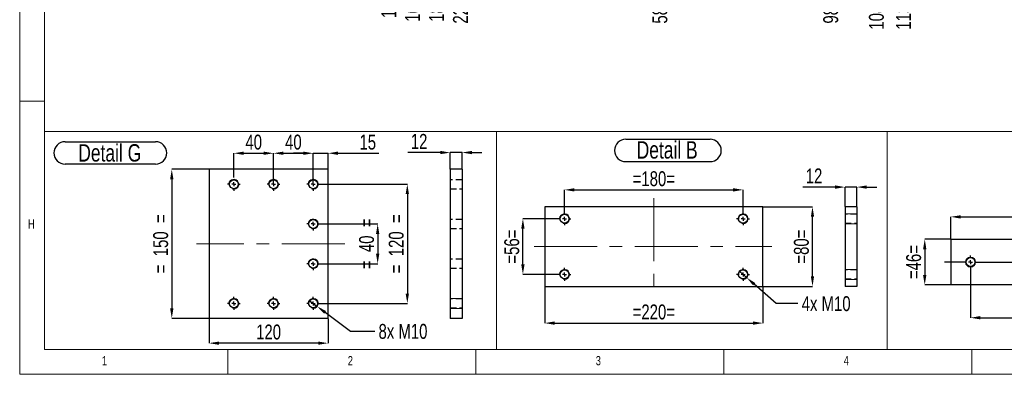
# Model space of a CAD drawing. Header units: millimetres. Extents: x 5 to 589, y 5 to 415.
# Tile 1 of 17: x 5 to 204, y 5 to 76. Entities that reach past the tile are written whole.
import ezdxf

# ---------------------------------------------------------------- set-up
doc = ezdxf.new("R2010")
doc.units = ezdxf.units.MM
doc.header["$PDSIZE"] = -1
doc.linetypes.add('CENTERX2', pattern=[20.32, 12.7, -2.54, 2.54, -2.54])
doc.linetypes.add('HIDDEN', pattern=[1.905, 1.27, -0.635])
for name, color, linetype in [('COTES', 1, 'Continuous'), ('NOTES', 6, 'Continuous'), ('TRAIT-FINS', 9, 'Continuous'), ('TRAIT-MIXTES', 3, 'CENTERX2'), ('TRAIT-TIRET', 2, 'HIDDEN')]:
    doc.layers.add(name, color=color, linetype=linetype)
doc.layers.add('TRAIT-FORT', color=4, linetype='Continuous', lineweight=25)
doc.styles.add('SLDTEXTSTYLE0', font='TXT', dxfattribs={"width": 0.75})
doc.dimstyles.new('SLDDIMSTYLE1', dxfattribs={"dimtxt": 3, "dimasz": 2, "dimexe": 0, "dimexo": 0.0625, "dimgap": 0.75, "dimtad": 0, "dimtih": 1, "dimtoh": 1, "dimdec": 0, "dimlfac": 10, "dimrnd": 1e-09, "dimzin": 12, "dimdsep": 46, "dimtxsty": 'SLDTEXTSTYLE0', "dimsah": 1, "dimcen": 0.09, "dimadec": 0, "dimazin": 3, "dimtfac": 1, "dimtdec": 0, "dimtofl": 0, "dimtmove": 0, "dimatfit": 3, "dimfxl": 1, "dimfrac": 2, "dimtolj": 1, "dimtzin": 12, "dimarcsym": 0})
doc.dimstyles.new('SLDDIMSTYLE5', dxfattribs={"dimtxt": 3, "dimasz": 2, "dimexe": 0, "dimexo": 0.0625, "dimgap": 0.75, "dimtad": 0, "dimtih": 1, "dimtoh": 1, "dimdec": 0, "dimlfac": 5, "dimrnd": 1e-09, "dimzin": 12, "dimdsep": 46, "dimtxsty": 'SLDTEXTSTYLE0', "dimblk1": 'NONE', "dimsah": 1, "dimcen": 0, "dimadec": 0, "dimazin": 3, "dimtfac": 1, "dimtdec": 0, "dimtmove": 0, "dimatfit": 3, "dimldrblk": 'NONE', "dimfxl": 1, "dimfrac": 2, "dimtolj": 1, "dimtzin": 12, "dimarcsym": 0})
doc.dimstyles.new('SLDDIMSTYLE6', dxfattribs={"dimtxt": 3, "dimasz": 2, "dimexe": 0, "dimexo": 0.0625, "dimgap": 0.75, "dimtad": 1, "dimdec": 0, "dimlfac": 5, "dimrnd": 1e-09, "dimzin": 12, "dimdsep": 46, "dimtxsty": 'SLDTEXTSTYLE0', "dimsah": 1, "dimcen": 0.09, "dimadec": 0, "dimazin": 3, "dimtfac": 1, "dimtdec": 0, "dimtofl": 0, "dimtmove": 0, "dimatfit": 3, "dimfxl": 1, "dimfrac": 2, "dimtolj": 1, "dimtzin": 12, "dimarcsym": 0})
doc.dimstyles.new('SLDDIMSTYLE7', dxfattribs={"dimtxt": 3, "dimasz": 2, "dimexe": 0, "dimexo": 0.0625, "dimgap": 0.75, "dimtad": 1, "dimdec": 0, "dimlfac": 5, "dimrnd": 1e-09, "dimzin": 12, "dimdsep": 46, "dimtxsty": 'SLDTEXTSTYLE0', "dimsah": 1, "dimcen": 0.09, "dimadec": 0, "dimazin": 3, "dimtfac": 1, "dimtdec": 0, "dimtmove": 0, "dimatfit": 0, "dimfxl": 1, "dimfrac": 2, "dimtolj": 1, "dimtzin": 12, "dimarcsym": 0})

# ---------------------------------------------------------------- blocks, each defined once
blk = doc.blocks.new('_D_11')
at = {"layer": 'COTES', "color": 0, "lineweight": -2, "transparency": 16777216}
for p, q in [((80.85, 253.59), (80.85, 89.85)), ((80.85, 89.85), (79.44, 85.85)), ((79.44, 85.85), (79.44, 81.85))]:
    blk.add_line(p, q, dxfattribs=at)
at = {"layer": 'Defpoints', "color": 0, "transparency": 16777216}
for p in [(80.85, 253.65), (69.73, 89.62), (79.44, 81.85)]:
    blk.add_point(p, dxfattribs=at)
at = {"layer": 'COTES', "color": 0, "transparency": 16777216, "insert": (79.44, 79.22), "char_height": 3, "attachment_point": 5, "rotation": 90, "style": 'SLDTEXTSTYLE0'}
blk.add_mtext('\\A1;111', dxfattribs=at)
blk = doc.blocks.new('_D_12')
at = {"layer": 'COTES', "color": 0, "lineweight": -2, "transparency": 16777216}
for p, q in [((85.98, 109.79), (85.98, 89.85)), ((85.98, 89.85), (84.25, 85.85)), ((84.25, 85.85), (84.25, 81.85))]:
    blk.add_line(p, q, dxfattribs=at)
at = {"layer": 'Defpoints', "color": 0, "transparency": 16777216}
for p in [(85.98, 109.85), (69.73, 89.62), (84.25, 81.85)]:
    blk.add_point(p, dxfattribs=at)
at = {"layer": 'COTES', "color": 0, "transparency": 16777216, "insert": (84.25, 78.47), "char_height": 3, "attachment_point": 5, "rotation": 90, "style": 'SLDTEXTSTYLE0'}
blk.add_mtext('\\A1;163', dxfattribs=at)
blk = doc.blocks.new('_D_13')
at = {"layer": 'COTES', "color": 0, "lineweight": -2, "transparency": 16777216}
for p, q in [((88.44, 276.76), (88.44, 89.85)), ((88.44, 89.85), (89.06, 85.85)), ((89.06, 85.85), (89.06, 81.85))]:
    blk.add_line(p, q, dxfattribs=at)
at = {"layer": 'Defpoints', "color": 0, "transparency": 16777216}
for p in [(88.44, 276.83), (69.73, 89.62), (89.06, 81.85)]:
    blk.add_point(p, dxfattribs=at)
at = {"layer": 'COTES', "color": 0, "transparency": 16777216, "insert": (89.06, 78.47), "char_height": 3, "attachment_point": 5, "rotation": 90, "style": 'SLDTEXTSTYLE0'}
blk.add_mtext('\\A1;187', dxfattribs=at)
blk = doc.blocks.new('_D_14')
at = {"layer": 'COTES', "color": 0, "lineweight": -2, "transparency": 16777216}
for p, q in [((92.46, 104.46), (92.46, 89.85)), ((92.46, 89.85), (93.87, 85.85)), ((93.87, 85.85), (93.87, 81.85))]:
    blk.add_line(p, q, dxfattribs=at)
at = {"layer": 'Defpoints', "color": 0, "transparency": 16777216}
for p in [(92.46, 104.52), (69.73, 89.62), (93.87, 81.85)]:
    blk.add_point(p, dxfattribs=at)
at = {"layer": 'COTES', "color": 0, "transparency": 16777216, "insert": (93.87, 78.1), "char_height": 3, "attachment_point": 5, "rotation": 90, "style": 'SLDTEXTSTYLE0'}
blk.add_mtext('\\A1;227', dxfattribs=at)
blk = doc.blocks.new('_D_15')
at = {"layer": 'COTES', "color": 0, "lineweight": -2, "transparency": 16777216}
for p, q in [((128.55, 353.92), (128.55, 89.85)), ((128.55, 89.85), (134.12, 85.85)), ((134.12, 85.85), (134.12, 81.85))]:
    blk.add_line(p, q, dxfattribs=at)
at = {"layer": 'Defpoints', "color": 0, "transparency": 16777216}
for p in [(128.55, 353.98), (69.73, 89.62), (134.12, 81.85)]:
    blk.add_point(p, dxfattribs=at)
at = {"layer": 'COTES', "color": 0, "transparency": 16777216, "insert": (134.12, 78.1), "char_height": 3, "attachment_point": 5, "rotation": 90, "style": 'SLDTEXTSTYLE0'}
blk.add_mtext('\\A1;588', dxfattribs=at)
blk = doc.blocks.new('_D_16')
at = {"layer": 'COTES', "color": 0, "lineweight": -2, "transparency": 16777216}
blk.add_line((168.57, 283.38), (168.57, 81.85), dxfattribs=at)
at = {"layer": 'Defpoints', "color": 0, "transparency": 16777216}
for p in [(168.57, 283.45), (69.73, 89.62), (168.57, 81.85)]:
    blk.add_point(p, dxfattribs=at)
at = {"layer": 'COTES', "color": 0, "transparency": 16777216, "insert": (168.57, 78.1), "char_height": 3, "attachment_point": 5, "rotation": 90, "style": 'SLDTEXTSTYLE0'}
blk.add_mtext('\\A1;988', dxfattribs=at)
blk = doc.blocks.new('_D_17')
at = {"layer": 'COTES', "color": 0, "lineweight": -2, "transparency": 16777216}
blk.add_line((177.77, 349.93), (177.77, 81.85), dxfattribs=at)
at = {"layer": 'Defpoints', "color": 0, "transparency": 16777216}
for p in [(177.77, 349.99), (69.73, 89.62), (177.77, 81.85)]:
    blk.add_point(p, dxfattribs=at)
at = {"layer": 'COTES', "color": 0, "transparency": 16777216, "insert": (177.77, 77.72), "char_height": 3, "attachment_point": 5, "rotation": 90, "style": 'SLDTEXTSTYLE0'}
blk.add_mtext('\\A1;1080', dxfattribs=at)
blk = doc.blocks.new('_D_18')
at = {"layer": 'COTES', "color": 0, "lineweight": -2, "transparency": 16777216}
blk.add_line((183.23, 89.55), (183.23, 81.85), dxfattribs=at)
at = {"layer": 'Defpoints', "color": 0, "transparency": 16777216}
for p in [(69.73, 89.62), (183.23, 89.62), (183.23, 81.85)]:
    blk.add_point(p, dxfattribs=at)
at = {"layer": 'COTES', "color": 0, "transparency": 16777216, "insert": (183.23, 77.72), "char_height": 3, "attachment_point": 5, "rotation": 90, "style": 'SLDTEXTSTYLE0'}
blk.add_mtext('\\A1;1135', dxfattribs=at)
blk = doc.blocks.new('_D_52')
at = {"layer": 'COTES', "color": 0, "lineweight": -2, "transparency": 16777216}
for p, q in [((192.74, 32.25), (192.74, 36.69)), ((194.74, 36.69), (234.74, 36.69)), ((236.74, 32.25), (236.74, 36.69))]:
    blk.add_line(p, q, dxfattribs=at)
at = {"layer": 'COTES', "color": 0, "transparency": 16777216}
for points in [[(194.74, 37.02), (194.74, 36.35), (192.74, 36.69)], [(234.74, 37.02), (234.74, 36.35), (236.74, 36.69)]]:
    blk.add_solid(points, dxfattribs=at)
at = {"layer": 'Defpoints', "color": 0, "transparency": 16777216}
for p in [(236.74, 36.69), (192.74, 32.18), (236.74, 32.18)]:
    blk.add_point(p, dxfattribs=at)
at = {"layer": 'COTES', "color": 0, "transparency": 16777216, "insert": (214.74, 40.44), "char_height": 3, "attachment_point": 2, "style": 'SLDTEXTSTYLE0'}
blk.add_mtext('\\A1;=220=', dxfattribs=at)
blk = doc.blocks.new('_D_53')
at = {"layer": 'COTES', "color": 0, "lineweight": -2, "transparency": 16777216}
for p, q in [((196.74, 26.22), (196.74, 16.38)), ((232.74, 26.22), (232.74, 16.38)), ((198.74, 16.38), (230.74, 16.38))]:
    blk.add_line(p, q, dxfattribs=at)
at = {"layer": 'COTES', "color": 0, "transparency": 16777216}
for points in [[(198.74, 16.72), (198.74, 16.05), (196.74, 16.38)], [(230.74, 16.72), (230.74, 16.05), (232.74, 16.38)]]:
    blk.add_solid(points, dxfattribs=at)
at = {"layer": 'Defpoints', "color": 0, "transparency": 16777216}
for p in [(196.74, 26.28), (232.74, 26.28), (232.74, 16.38)]:
    blk.add_point(p, dxfattribs=at)
at = {"layer": 'COTES', "color": 0, "transparency": 16777216, "insert": (214.74, 20.13), "char_height": 3, "attachment_point": 2, "style": 'SLDTEXTSTYLE0'}
blk.add_mtext('\\A1;=180=', dxfattribs=at)
blk = doc.blocks.new('_D_54')
at = {"layer": 'COTES', "color": 0, "lineweight": -2, "transparency": 16777216}
for p, q in [((192.68, 32.18), (187.51, 32.18)), ((187.51, 30.18), (187.51, 24.98)), ((192.68, 22.98), (187.51, 22.98))]:
    blk.add_line(p, q, dxfattribs=at)
at = {"layer": 'COTES', "color": 0, "transparency": 16777216}
for points in [[(187.17, 30.18), (187.84, 30.18), (187.51, 32.18)], [(187.17, 24.98), (187.84, 24.98), (187.51, 22.98)]]:
    blk.add_solid(points, dxfattribs=at)
at = {"layer": 'Defpoints', "color": 0, "transparency": 16777216}
for p in [(192.74, 32.18), (187.51, 22.98), (192.74, 22.98)]:
    blk.add_point(p, dxfattribs=at)
at = {"layer": 'COTES', "color": 0, "transparency": 16777216, "insert": (183.76, 27.58), "char_height": 3, "attachment_point": 2, "rotation": 90, "style": 'SLDTEXTSTYLE0'}
blk.add_mtext('\\A1;=46=', dxfattribs=at)
blk = doc.blocks.new('SW_CENTERMARKSYMBOL_11')
at = {"layer": 'TRAIT-MIXTES', "color": 0}
for p, q in [((-0.8, 0), (-5.27, 0)), ((0, 0), (-0.4, 0)), ((0, 0.8), (0, 1.3)), ((0, 0), (0, 0.4)), ((0, 0), (0, -0.4)), ((0, 0), (0.4, 0)), ((0.8, 0), (41.65, 0)), ((0, -0.8), (0, -1.3))]:
    blk.add_line(p, q, dxfattribs=at)
blk = doc.blocks.new('_D_61')
at = {"layer": 'COTES', "color": 0, "lineweight": -2, "transparency": 16777216}
for p, q in [((114.87, 37.67), (114.87, 42.12)), ((116.87, 42.12), (148.87, 42.12)), ((150.87, 37.67), (150.87, 42.12))]:
    blk.add_line(p, q, dxfattribs=at)
at = {"layer": 'COTES', "color": 0, "transparency": 16777216}
for points in [[(116.87, 42.46), (116.87, 41.79), (114.87, 42.12)], [(148.87, 42.46), (148.87, 41.79), (150.87, 42.12)]]:
    blk.add_solid(points, dxfattribs=at)
at = {"layer": 'Defpoints', "color": 0, "transparency": 16777216}
for p in [(150.87, 42.12), (114.87, 37.6), (150.87, 37.6)]:
    blk.add_point(p, dxfattribs=at)
at = {"layer": 'COTES', "color": 0, "transparency": 16777216, "insert": (132.87, 45.87), "char_height": 3, "attachment_point": 2, "style": 'SLDTEXTSTYLE0'}
blk.add_mtext('\\A1;=180=', dxfattribs=at)
blk = doc.blocks.new('_D_62')
at = {"layer": 'COTES', "color": 0, "lineweight": -2, "transparency": 16777216}
for p, q in [((110.87, 22.64), (110.87, 15.3)), ((154.87, 22.64), (154.87, 15.3)), ((112.87, 15.3), (152.87, 15.3))]:
    blk.add_line(p, q, dxfattribs=at)
at = {"layer": 'COTES', "color": 0, "transparency": 16777216}
for points in [[(112.87, 15.63), (112.87, 14.96), (110.87, 15.3)], [(152.87, 15.63), (152.87, 14.96), (154.87, 15.3)]]:
    blk.add_solid(points, dxfattribs=at)
at = {"layer": 'Defpoints', "color": 0, "transparency": 16777216}
for p in [(110.87, 22.7), (154.87, 22.7), (154.87, 15.3)]:
    blk.add_point(p, dxfattribs=at)
at = {"layer": 'COTES', "color": 0, "transparency": 16777216, "insert": (132.87, 19.05), "char_height": 3, "attachment_point": 2, "style": 'SLDTEXTSTYLE0'}
blk.add_mtext('\\A1;=220=', dxfattribs=at)
blk = doc.blocks.new('_D_63')
at = {"layer": 'COTES', "color": 0, "lineweight": -2, "transparency": 16777216}
for p, q in [((113.51, 36.3), (106.47, 36.3)), ((106.47, 27.1), (106.47, 34.3)), ((113.51, 25.1), (106.47, 25.1))]:
    blk.add_line(p, q, dxfattribs=at)
at = {"layer": 'COTES', "color": 0, "transparency": 16777216}
for points in [[(106.14, 34.3), (106.81, 34.3), (106.47, 36.3)], [(106.14, 27.1), (106.81, 27.1), (106.47, 25.1)]]:
    blk.add_solid(points, dxfattribs=at)
at = {"layer": 'Defpoints', "color": 0, "transparency": 16777216}
for p in [(106.47, 36.3), (113.57, 36.3), (113.57, 25.1)]:
    blk.add_point(p, dxfattribs=at)
at = {"layer": 'COTES', "color": 0, "transparency": 16777216, "insert": (102.72, 30.7), "char_height": 3, "attachment_point": 2, "rotation": 90, "style": 'SLDTEXTSTYLE0'}
blk.add_mtext('\\A1;=56=', dxfattribs=at)
blk = doc.blocks.new('_D_64')
at = {"layer": 'COTES', "color": 0, "lineweight": -2, "transparency": 16777216}
for p, q in [((154.93, 38.7), (164.87, 38.7)), ((164.87, 24.7), (164.87, 36.7)), ((154.93, 22.7), (164.87, 22.7))]:
    blk.add_line(p, q, dxfattribs=at)
at = {"layer": 'COTES', "color": 0, "transparency": 16777216}
for points in [[(164.54, 36.7), (165.2, 36.7), (164.87, 38.7)], [(164.54, 24.7), (165.2, 24.7), (164.87, 22.7)]]:
    blk.add_solid(points, dxfattribs=at)
at = {"layer": 'Defpoints', "color": 0, "transparency": 16777216}
for p in [(154.87, 38.7), (164.87, 38.7), (154.87, 22.7)]:
    blk.add_point(p, dxfattribs=at)
at = {"layer": 'COTES', "color": 0, "transparency": 16777216, "insert": (161.12, 30.7), "char_height": 3, "attachment_point": 2, "rotation": 90, "style": 'SLDTEXTSTYLE0'}
blk.add_mtext('\\A1;=80=', dxfattribs=at)
blk = doc.blocks.new('_D_65')
at = {"layer": 'COTES', "color": 0, "lineweight": -2, "transparency": 16777216}
for p, q in [((150.12, 25.76), (151.62, 24.44)), ((157.54, 19.22), (153.12, 23.12)), ((161.94, 19.22), (157.54, 19.22))]:
    blk.add_line(p, q, dxfattribs=at)
at = {"layer": 'COTES', "color": 0, "transparency": 16777216}
blk.add_solid([(153.34, 23.37), (152.9, 22.87), (151.62, 24.44)], dxfattribs=at)
at = {"layer": 'Defpoints', "color": 0, "transparency": 16777216}
for p in [(150.12, 25.76), (151.62, 24.44)]:
    blk.add_point(p, dxfattribs=at)
at = {"layer": 'COTES', "color": 0, "transparency": 16777216, "insert": (162.69, 20.72), "char_height": 3, "attachment_point": 1, "style": 'SLDTEXTSTYLE0'}
blk.add_mtext('\\A1;4x M10', dxfattribs=at)
blk = doc.blocks.new('_NONE')
blk = doc.blocks.new('SW_NOTE_36')
at = {"layer": 'NOTES', "color": 0}
for p, q in [((-0.03, 4.91), (16.95, 4.91)), ((16.95, 0.38), (-0.03, 0.38))]:
    blk.add_line(p, q, dxfattribs=at)
for centre, start, end in [((-0.03, 2.65), 90, 270), ((16.95, 2.65), 270, 90)]:
    blk.add_arc(centre, 2.26, start, end, dxfattribs=at)
at = {"layer": 'NOTES', "color": 0, "insert": (8.31, 4.51), "char_height": 3.5, "attachment_point": 2, "style": 'SLDTEXTSTYLE0'}
blk.add_mtext('Detail B', dxfattribs=at)
blk = doc.blocks.new('SW_CENTERMARKSYMBOL_13')
at = {"layer": 'TRAIT-MIXTES', "color": 0}
for p, q in [((-0.8, 0), (-1.3, 0)), ((0, 0), (-0.4, 0)), ((0, 0.8), (0, 1.3)), ((0, 0), (0, 0.4)), ((0, 0), (0, -0.4)), ((0, 0), (0.4, 0)), ((0.8, 0), (1.3, 0)), ((0, -0.8), (0, -1.3))]:
    blk.add_line(p, q, dxfattribs=at)
blk = doc.blocks.new('SW_CENTERMARKSYMBOL_14')
at = {"layer": 'TRAIT-MIXTES', "color": 0}
for p, q in [((-0.8, 0), (-1.3, 0)), ((0, 0), (-0.4, 0)), ((0, 0.8), (0, 1.3)), ((0, 0), (0, 0.4)), ((0, 0), (0, -0.4)), ((0, 0), (0.4, 0)), ((0.8, 0), (1.3, 0)), ((0, -0.8), (0, -1.3))]:
    blk.add_line(p, q, dxfattribs=at)
blk = doc.blocks.new('SW_CENTERMARKSYMBOL_15')
at = {"layer": 'TRAIT-MIXTES', "color": 0}
for p, q in [((-0.8, 0), (-1.3, 0)), ((0, 0), (-0.4, 0)), ((0, 0.8), (0, 1.3)), ((0, 0), (0, 0.4)), ((0, 0), (0, -0.4)), ((0, 0), (0.4, 0)), ((0.8, 0), (1.3, 0)), ((0, -0.8), (0, -1.3))]:
    blk.add_line(p, q, dxfattribs=at)
blk = doc.blocks.new('SW_CENTERMARKSYMBOL_16')
at = {"layer": 'TRAIT-MIXTES', "color": 0}
for p, q in [((-0.8, 0), (-1.3, 0)), ((0, 0), (-0.4, 0)), ((0, 0.8), (0, 1.3)), ((0, 0), (0, 0.4)), ((0, 0), (0, -0.4)), ((0, 0), (0.4, 0)), ((0.8, 0), (1.3, 0)), ((0, -0.8), (0, -1.3))]:
    blk.add_line(p, q, dxfattribs=at)
blk = doc.blocks.new('_D_91')
at = {"layer": 'COTES', "color": 0, "lineweight": -2, "transparency": 16777216}
for p, q in [((169.43, 42.68), (162.93, 42.68)), ((171.43, 38.77), (171.43, 42.68)), ((173.83, 42.68), (171.43, 42.68)), ((173.83, 38.77), (173.83, 42.68)), ((175.83, 42.68), (177.83, 42.68))]:
    blk.add_line(p, q, dxfattribs=at)
at = {"layer": 'COTES', "color": 0, "transparency": 16777216}
for points in [[(169.43, 43.02), (169.43, 42.35), (171.43, 42.68)], [(175.83, 43.02), (175.83, 42.35), (173.83, 42.68)]]:
    blk.add_solid(points, dxfattribs=at)
at = {"layer": 'Defpoints', "color": 0, "transparency": 16777216}
for p in [(171.43, 42.68), (171.43, 38.7), (173.83, 38.7)]:
    blk.add_point(p, dxfattribs=at)
at = {"layer": 'COTES', "color": 0, "transparency": 16777216, "insert": (165.18, 46.43), "char_height": 3, "attachment_point": 2, "style": 'SLDTEXTSTYLE0'}
blk.add_mtext('\\A1;12', dxfattribs=at)
blk = doc.blocks.new('_D_135')
at = {"layer": 'COTES', "color": 0, "lineweight": -2, "transparency": 16777216}
for p, q in [((65.55, 43.26), (83.17, 43.26)), ((83.17, 41.26), (83.17, 21.26)), ((65.55, 19.26), (83.17, 19.26))]:
    blk.add_line(p, q, dxfattribs=at)
at = {"layer": 'COTES', "color": 0, "transparency": 16777216}
for points in [[(82.83, 41.26), (83.5, 41.26), (83.17, 43.26)], [(82.83, 21.26), (83.5, 21.26), (83.17, 19.26)]]:
    blk.add_solid(points, dxfattribs=at)
at = {"layer": 'Defpoints', "color": 0, "transparency": 16777216}
for p in [(65.49, 43.26), (65.49, 19.26), (83.17, 19.26)]:
    blk.add_point(p, dxfattribs=at)
at = {"layer": 'COTES', "color": 0, "transparency": 16777216, "insert": (79.42, 31.26), "char_height": 3, "attachment_point": 2, "rotation": 90, "style": 'SLDTEXTSTYLE0'}
blk.add_mtext('\\A1;=  120  =', dxfattribs=at)
blk = doc.blocks.new('_D_136')
at = {"layer": 'COTES', "color": 0, "lineweight": -2, "transparency": 16777216}
for p, q in [((65.55, 35.26), (77.19, 35.26)), ((77.19, 33.26), (77.19, 29.26)), ((65.55, 27.26), (77.19, 27.26))]:
    blk.add_line(p, q, dxfattribs=at)
at = {"layer": 'COTES', "color": 0, "transparency": 16777216}
for points in [[(76.85, 33.26), (77.52, 33.26), (77.19, 35.26)], [(76.85, 29.26), (77.52, 29.26), (77.19, 27.26)]]:
    blk.add_solid(points, dxfattribs=at)
at = {"layer": 'Defpoints', "color": 0, "transparency": 16777216}
for p in [(65.49, 35.26), (65.49, 27.26), (77.19, 27.26)]:
    blk.add_point(p, dxfattribs=at)
at = {"layer": 'COTES', "color": 0, "transparency": 16777216, "insert": (73.44, 31.26), "char_height": 3, "attachment_point": 2, "rotation": 90, "style": 'SLDTEXTSTYLE0'}
blk.add_mtext('\\A1;=  40  =', dxfattribs=at)
blk = doc.blocks.new('_D_137')
at = {"layer": 'COTES', "color": 0, "lineweight": -2, "transparency": 16777216}
for p, q in [((43.12, 46.26), (35.67, 46.26)), ((35.67, 44.26), (35.67, 18.26)), ((43.12, 16.26), (35.67, 16.26))]:
    blk.add_line(p, q, dxfattribs=at)
at = {"layer": 'COTES', "color": 0, "transparency": 16777216}
for points in [[(35.34, 44.26), (36, 44.26), (35.67, 46.26)], [(35.34, 18.26), (36, 18.26), (35.67, 16.26)]]:
    blk.add_solid(points, dxfattribs=at)
at = {"layer": 'Defpoints', "color": 0, "transparency": 16777216}
for p in [(43.19, 46.26), (35.67, 16.26), (43.19, 16.26)]:
    blk.add_point(p, dxfattribs=at)
at = {"layer": 'COTES', "color": 0, "transparency": 16777216, "insert": (31.92, 31.26), "char_height": 3, "attachment_point": 2, "rotation": 90, "style": 'SLDTEXTSTYLE0'}
blk.add_mtext('\\A1;=  150  =', dxfattribs=at)
blk = doc.blocks.new('_D_138')
at = {"layer": 'COTES', "color": 0, "lineweight": -2, "transparency": 16777216}
for p, q in [((62.19, 49.49), (60.19, 49.49)), ((64.19, 43.32), (64.19, 49.49)), ((64.19, 49.49), (67.19, 49.49)), ((67.19, 46.32), (67.19, 49.49)), ((69.19, 49.49), (77.44, 49.49))]:
    blk.add_line(p, q, dxfattribs=at)
at = {"layer": 'COTES', "color": 0, "transparency": 16777216}
for points in [[(62.19, 49.83), (62.19, 49.16), (64.19, 49.49)], [(69.19, 49.83), (69.19, 49.16), (67.19, 49.49)]]:
    blk.add_solid(points, dxfattribs=at)
at = {"layer": 'Defpoints', "color": 0, "transparency": 16777216}
for p in [(67.19, 49.49), (67.19, 46.26), (64.19, 43.26)]:
    blk.add_point(p, dxfattribs=at)
at = {"layer": 'COTES', "color": 0, "transparency": 16777216, "insert": (75.19, 53.24), "char_height": 3, "attachment_point": 2, "style": 'SLDTEXTSTYLE0'}
blk.add_mtext('\\A1;15', dxfattribs=at)
blk = doc.blocks.new('_D_139')
at = {"layer": 'COTES', "color": 0, "lineweight": -2, "transparency": 16777216}
for p, q in [((48.19, 44.62), (48.19, 49.49)), ((50.19, 49.49), (54.19, 49.49)), ((56.19, 43.32), (56.19, 49.49))]:
    blk.add_line(p, q, dxfattribs=at)
at = {"layer": 'COTES', "color": 0, "transparency": 16777216}
for points in [[(50.19, 49.83), (50.19, 49.16), (48.19, 49.49)], [(54.19, 49.83), (54.19, 49.16), (56.19, 49.49)]]:
    blk.add_solid(points, dxfattribs=at)
at = {"layer": 'Defpoints', "color": 0, "transparency": 16777216}
for p in [(56.19, 49.49), (48.19, 44.56), (56.19, 43.26)]:
    blk.add_point(p, dxfattribs=at)
at = {"layer": 'COTES', "color": 0, "transparency": 16777216, "insert": (52.19, 53.24), "char_height": 3, "attachment_point": 2, "style": 'SLDTEXTSTYLE0'}
blk.add_mtext('\\A1;40', dxfattribs=at)
blk = doc.blocks.new('_D_140')
at = {"layer": 'COTES', "color": 0, "lineweight": -2, "transparency": 16777216}
for p, q in [((56.19, 43.32), (56.19, 49.49)), ((58.19, 49.49), (62.19, 49.49)), ((64.19, 43.32), (64.19, 49.49))]:
    blk.add_line(p, q, dxfattribs=at)
at = {"layer": 'COTES', "color": 0, "transparency": 16777216}
for points in [[(58.19, 49.83), (58.19, 49.16), (56.19, 49.49)], [(62.19, 49.83), (62.19, 49.16), (64.19, 49.49)]]:
    blk.add_solid(points, dxfattribs=at)
at = {"layer": 'Defpoints', "color": 0, "transparency": 16777216}
for p in [(64.19, 49.49), (56.19, 43.26), (64.19, 43.26)]:
    blk.add_point(p, dxfattribs=at)
at = {"layer": 'COTES', "color": 0, "transparency": 16777216, "insert": (60.19, 53.24), "char_height": 3, "attachment_point": 2, "style": 'SLDTEXTSTYLE0'}
blk.add_mtext('\\A1;40', dxfattribs=at)
blk = doc.blocks.new('_D_141')
at = {"layer": 'COTES', "color": 0, "lineweight": -2, "transparency": 16777216}
for p, q in [((43.19, 16.19), (43.19, 11.26)), ((67.19, 16.19), (67.19, 11.26)), ((65.19, 11.26), (45.19, 11.26))]:
    blk.add_line(p, q, dxfattribs=at)
at = {"layer": 'COTES', "color": 0, "transparency": 16777216}
for points in [[(45.19, 11.59), (45.19, 10.93), (43.19, 11.26)], [(65.19, 11.59), (65.19, 10.93), (67.19, 11.26)]]:
    blk.add_solid(points, dxfattribs=at)
at = {"layer": 'Defpoints', "color": 0, "transparency": 16777216}
for p in [(43.19, 16.26), (67.19, 16.26), (43.19, 11.26)]:
    blk.add_point(p, dxfattribs=at)
at = {"layer": 'COTES', "color": 0, "transparency": 16777216, "insert": (55.19, 15.01), "char_height": 3, "attachment_point": 2, "style": 'SLDTEXTSTYLE0'}
blk.add_mtext('\\A1;120', dxfattribs=at)
blk = doc.blocks.new('_D_142')
at = {"layer": 'COTES', "color": 0, "lineweight": -2, "transparency": 16777216}
for p, q in [((63.39, 19.85), (64.99, 18.66)), ((71.71, 13.64), (66.59, 17.46)), ((76.61, 13.64), (71.71, 13.64))]:
    blk.add_line(p, q, dxfattribs=at)
at = {"layer": 'COTES', "color": 0, "transparency": 16777216}
blk.add_solid([(66.79, 17.73), (66.39, 17.19), (64.99, 18.66)], dxfattribs=at)
at = {"layer": 'Defpoints', "color": 0, "transparency": 16777216}
for p in [(63.39, 19.85), (64.99, 18.66)]:
    blk.add_point(p, dxfattribs=at)
at = {"layer": 'COTES', "color": 0, "transparency": 16777216, "insert": (77.36, 15.14), "char_height": 3, "attachment_point": 1, "style": 'SLDTEXTSTYLE0'}
blk.add_mtext('\\A1;8x M10', dxfattribs=at)
blk = doc.blocks.new('SW_NOTE_40')
at = {"layer": 'NOTES', "color": 0}
for p, q in [((-0.1, 5), (18.14, 5)), ((18.14, 0.47), (-0.1, 0.47))]:
    blk.add_line(p, q, dxfattribs=at)
for centre, start, end in [((-0.1, 2.74), 90, 270), ((18.14, 2.74), 270, 90)]:
    blk.add_arc(centre, 2.26, start, end, dxfattribs=at)
at = {"layer": 'NOTES', "color": 0, "insert": (8.91, 4.51), "char_height": 3.5, "attachment_point": 2, "style": 'SLDTEXTSTYLE0'}
blk.add_mtext('Detail G', dxfattribs=at)
blk = doc.blocks.new('SW_CENTERMARKSYMBOL_96')
at = {"layer": 'TRAIT-MIXTES', "color": 0}
for p, q in [((-0.8, 0), (-1.3, 0)), ((0, 0), (-0.4, 0)), ((0, 0.8), (0, 1.3)), ((0, 0), (0, 0.4)), ((0, 0), (0, -0.4)), ((0, 0), (0.4, 0)), ((0.8, 0), (1.3, 0)), ((-0.8, -172), (-1.3, -172)), ((0, -172), (-0.4, -172)), ((0, -172), (0, -171.6)), ((0, -172), (0, -172.4)), ((0, -172), (0.4, -172)), ((0.8, -172), (1.3, -172)), ((0, -172.8), (0, -173.3))]:
    blk.add_line(p, q, dxfattribs=at)
blk = doc.blocks.new('SW_CENTERMARKSYMBOL_97')
at = {"layer": 'TRAIT-MIXTES', "color": 0}
for p, q in [((-0.8, 0), (-1.3, 0)), ((0, 0), (-0.4, 0)), ((0, 0.8), (0, 1.3)), ((0, 0), (0, 0.4)), ((0, 0), (0, -0.4)), ((0, 0), (0.4, 0)), ((0.8, 0), (1.3, 0)), ((-0.8, -172), (-1.3, -172)), ((0, -172), (-0.4, -172)), ((0, -172), (0, -171.6)), ((0, -172), (0, -172.4)), ((0, -172), (0.4, -172)), ((0.8, -172), (1.3, -172)), ((0, -172.8), (0, -173.3))]:
    blk.add_line(p, q, dxfattribs=at)
blk = doc.blocks.new('SW_CENTERMARKSYMBOL_98')
at = {"layer": 'TRAIT-MIXTES', "color": 0}
for p, q in [((-0.8, 0), (-1.3, 0)), ((0, 0), (-0.4, 0)), ((0, 0.8), (0, 1.3)), ((0, 0), (0, 0.4)), ((0, 0), (0, -0.4)), ((0, 0), (0.4, 0)), ((0.8, 0), (1.3, 0)), ((-0.8, -172), (-1.3, -172)), ((0, -172), (-0.4, -172)), ((0, -172), (0, -171.6)), ((0, -172), (0, -172.4)), ((0, -172), (0.4, -172)), ((0.8, -172), (1.3, -172)), ((0, -172.8), (0, -173.3))]:
    blk.add_line(p, q, dxfattribs=at)
blk = doc.blocks.new('SW_CENTERMARKSYMBOL_99')
at = {"layer": 'TRAIT-MIXTES', "color": 0}
for p, q in [((-0.8, 0), (-1.3, 0)), ((0, 0), (-0.4, 0)), ((0, 0.8), (0, 1.3)), ((0, 0), (0, 0.4)), ((0, 0), (0, -0.4)), ((0, 0), (0.4, 0)), ((0.8, 0), (1.3, 0)), ((-0.8, -172), (-1.3, -172)), ((0, -172), (-0.4, -172)), ((0, -172), (0, -171.6)), ((0, -172), (0, -172.4)), ((0, -172), (0.4, -172)), ((0.8, -172), (1.3, -172)), ((0, -172.8), (0, -173.3))]:
    blk.add_line(p, q, dxfattribs=at)
blk = doc.blocks.new('SW_CENTERMARKSYMBOL_100')
at = {"layer": 'TRAIT-MIXTES', "color": 0}
for p, q in [((-0.8, 0), (-1.3, 0)), ((0, 0), (-0.4, 0)), ((0, 0.8), (0, 1.3)), ((0, 0), (0, 0.4)), ((0, 0), (0, -0.4)), ((0, 0), (0.4, 0)), ((0.8, 0), (1.3, 0)), ((0, -0.8), (0, -1.3))]:
    blk.add_line(p, q, dxfattribs=at)
blk = doc.blocks.new('SW_CENTERMARKSYMBOL_101')
at = {"layer": 'TRAIT-MIXTES', "color": 0}
for p, q in [((-0.8, 0), (-1.3, 0)), ((0, 0), (-0.4, 0)), ((0, 0.8), (0, 1.3)), ((0, 0), (0, 0.4)), ((0, 0), (0, -0.4)), ((0, 0), (0.4, 0)), ((0.8, 0), (1.3, 0)), ((0, -0.8), (0, -1.3))]:
    blk.add_line(p, q, dxfattribs=at)
blk = doc.blocks.new('SW_CENTERMARKSYMBOL_102')
at = {"layer": 'TRAIT-MIXTES', "color": 0}
for p, q in [((-0.8, 0), (-1.3, 0)), ((0, 0), (-0.4, 0)), ((0, 0.8), (0, 1.3)), ((0, 0), (0, 0.4)), ((0, 0), (0, -0.4)), ((0, 0), (0.4, 0)), ((0.8, 0), (1.3, 0)), ((0, -0.8), (0, -1.3))]:
    blk.add_line(p, q, dxfattribs=at)
blk = doc.blocks.new('_D_143')
at = {"layer": 'COTES', "color": 0, "lineweight": -2, "transparency": 16777216}
for p, q in [((89.8, 49.63), (83.3, 49.63)), ((91.8, 46.32), (91.8, 49.63)), ((94.2, 49.63), (91.8, 49.63)), ((94.2, 46.32), (94.2, 49.63)), ((96.2, 49.63), (98.2, 49.63))]:
    blk.add_line(p, q, dxfattribs=at)
at = {"layer": 'COTES', "color": 0, "transparency": 16777216}
for points in [[(89.8, 49.97), (89.8, 49.3), (91.8, 49.63)], [(96.2, 49.97), (96.2, 49.3), (94.2, 49.63)]]:
    blk.add_solid(points, dxfattribs=at)
at = {"layer": 'Defpoints', "color": 0, "transparency": 16777216}
for p in [(91.8, 49.63), (91.8, 46.26), (94.2, 46.26)]:
    blk.add_point(p, dxfattribs=at)
at = {"layer": 'COTES', "color": 0, "transparency": 16777216, "insert": (85.55, 53.38), "char_height": 3, "attachment_point": 2, "style": 'SLDTEXTSTYLE0'}
blk.add_mtext('\\A1;12', dxfattribs=at)

msp = doc.modelspace()

# ---------------------------------------------------------------- linework, layer by layer
at = {"lineweight": 18}
for p, q in [((5, 415), (5, 5)), ((10, 410), (10, 10)), ((10, 60), (5, 60)), ((10, 53.87), (10, 10)), ((10, 53.87), (256.32, 53.87)), ((101.17, 53.87), (101.17, 10)), ((101.17, 10), (101.17, 53.87)), ((179.91, 53.87), (179.91, 10)), ((10, 10), (101.17, 10)), ((10, 10), (584, 10)), ((47, 5), (47, 10)), ((97, 10), (97, 5)), ((101.17, 10), (256.32, 10)), ((147, 5), (147, 10)), ((197, 10), (197, 5)), ((5, 5), (589, 5))]:
    msp.add_line(p, q, dxfattribs=at)
at = {"layer": 'TRAIT-FINS', "lineweight": 18}
for p, q in [((173.83, 37.3), (171.43, 37.3)), ((173.83, 37.3), (171.43, 37.3)), ((171.43, 35.3), (171.43, 35.4)), ((171.43, 35.3), (171.43, 35.4)), ((173.83, 35.3), (171.43, 35.3)), ((173.83, 35.3), (171.43, 35.3)), ((173.83, 26.1), (171.43, 26.1)), ((173.83, 26.1), (171.43, 26.1)), ((171.43, 24.1), (171.43, 24.2)), ((171.43, 24.1), (171.43, 24.2)), ((173.83, 24.1), (171.43, 24.1)), ((173.83, 24.1), (171.43, 24.1)), ((94.2, 20.26), (91.8, 20.26)), ((94.2, 20.26), (91.8, 20.26)), ((94.2, 20.26), (91.8, 20.26)), ((94.2, 18.26), (91.8, 18.26)), ((94.2, 18.26), (91.8, 18.26)), ((94.2, 18.26), (91.8, 18.26))]:
    msp.add_line(p, q, dxfattribs=at)
msp.add_circle((196.74, 27.58), 1, dxfattribs=at)
for centre in [(48.19, 43.26), (56.19, 43.26), (64.19, 43.26), (64.19, 35.26), (114.87, 36.3), (150.87, 36.3), (64.19, 27.26), (114.87, 25.1), (150.87, 25.1), (48.19, 19.26), (56.19, 19.26), (64.19, 19.26)]:
    msp.add_arc(centre, 1, 255, 195, dxfattribs=at)
at = {"layer": 'TRAIT-FORT', "lineweight": 25}
for p, q in [((67.19, 46.26), (43.19, 46.26)), ((43.19, 46.26), (43.19, 16.26)), ((67.19, 16.26), (67.19, 46.26)), ((94.2, 46.26), (91.8, 46.26)), ((91.8, 46.26), (91.8, 16.26)), ((94.2, 46.26), (94.2, 16.26)), ((154.87, 38.7), (110.87, 38.7)), ((110.87, 38.7), (110.87, 22.7)), ((154.87, 22.7), (154.87, 38.7)), ((173.83, 38.7), (171.43, 38.7)), ((171.43, 38.7), (171.43, 22.7)), ((173.83, 38.7), (173.83, 22.7)), ((192.74, 32.18), (192.74, 22.98)), ((192.74, 32.18), (236.74, 32.18)), ((110.87, 22.7), (154.87, 22.7)), ((173.83, 22.7), (171.43, 22.7)), ((236.74, 22.98), (192.74, 22.98)), ((67.19, 16.26), (43.19, 16.26)), ((94.2, 16.26), (91.8, 16.26))]:
    msp.add_line(p, q, dxfattribs=at)
for centre in [(48.19, 43.26), (56.19, 43.26), (64.19, 43.26), (64.19, 35.26), (114.87, 36.3), (150.87, 36.3), (64.19, 27.26), (196.74, 27.58), (114.87, 25.1), (150.87, 25.1), (48.19, 19.26), (56.19, 19.26), (64.19, 19.26)]:
    msp.add_circle(centre, 0.9, dxfattribs=at)
at = {"layer": 'TRAIT-MIXTES', "lineweight": 18}
for p, q in [((132.87, 40.46), (132.87, 20.19)), ((70.55, 31.26), (40.65, 31.26)), ((108.72, 30.7), (156.67, 30.7))]:
    msp.add_line(p, q, dxfattribs=at)
at = {"layer": 'TRAIT-TIRET'}
for p, q in [((94.2, 44.16), (91.8, 44.16)), ((91.8, 42.36), (94.2, 42.36)), ((94.2, 36.16), (91.8, 36.16)), ((173.83, 37.2), (171.43, 37.2)), ((91.8, 34.36), (94.2, 34.36)), ((171.43, 35.4), (173.83, 35.4)), ((94.2, 28.16), (91.8, 28.16)), ((91.8, 26.36), (94.2, 26.36)), ((173.83, 26), (171.43, 26)), ((171.43, 24.2), (173.83, 24.2)), ((94.2, 20.16), (91.8, 20.16)), ((91.8, 18.36), (94.2, 18.36))]:
    msp.add_line(p, q, dxfattribs=at)

# ---------------------------------------------------------------- block references
at = {"layer": 'NOTES'}
for name, p in [('SW_NOTE_40', (14.25, 46.81)), ('SW_NOTE_36', (127.26, 47.41))]:
    msp.add_blockref(name, p, dxfattribs=at)
at = {"layer": 'TRAIT-MIXTES'}
for name, p in [('SW_CENTERMARKSYMBOL_96', (48.19, 215.26)), ('SW_CENTERMARKSYMBOL_96', (56.19, 215.26)), ('SW_CENTERMARKSYMBOL_97', (64.19, 215.26)), ('SW_CENTERMARKSYMBOL_98', (64.19, 207.26)), ('SW_CENTERMARKSYMBOL_99', (64.19, 199.26)), ('SW_CENTERMARKSYMBOL_14', (114.87, 36.3)), ('SW_CENTERMARKSYMBOL_16', (150.87, 36.3)), ('SW_CENTERMARKSYMBOL_11', (196.74, 27.58)), ('SW_CENTERMARKSYMBOL_13', (114.87, 25.1)), ('SW_CENTERMARKSYMBOL_15', (150.87, 25.1)), ('SW_CENTERMARKSYMBOL_100', (48.19, 19.26)), ('SW_CENTERMARKSYMBOL_101', (56.19, 19.26)), ('SW_CENTERMARKSYMBOL_102', (64.19, 19.26))]:
    msp.add_blockref(name, p, dxfattribs=at)

# ---------------------------------------------------------------- texts
at = {"layer": 'NOTES', "char_height": 1.85, "attachment_point": 1, "style": 'SLDTEXTSTYLE0'}
for s, insert in [('H', (6.67, 36.17)), ('1', (21.58, 8.67)), ('2', (71.17, 8.67)), ('3', (121.17, 8.67)), ('4', (171.17, 8.67))]:
    msp.add_mtext(s, dxfattribs=dict(at, insert=insert))

# ---------------------------------------------------------------- dimensions: what is measured, and where the dimension line sits
at = {"layer": 'COTES'}
for feature_location, offset, origin, picture, middle in [((128.55, 353.98), (5.57, -272.13), (69.73, 89.62), '_D_15', (134.12, 78.1)), ((177.77, 349.99), (0, -268.15), (69.73, 89.62), '_D_17', (177.77, 77.72)), ((168.57, 283.45), (0, -201.6), (69.73, 89.62), '_D_16', (168.57, 78.1)), ((88.44, 276.83), (0.62, -194.98), (69.73, 89.62), '_D_13', (89.06, 78.47)), ((80.85, 253.65), (-1.41, -171.8), (69.73, 89.62), '_D_11', (79.44, 79.22)), ((85.9813, 109.8533), (-1.7305, -28.0066), (69.729, 89.6174), '_D_12', (84.2508, 78.4717)), ((92.46, 104.52), (1.41, -22.67), (69.73, 89.62), '_D_14', (93.87, 78.1)), ((183.23, 89.62), (0, -7.77), (69.73, 89.62), '_D_18', (183.23, 77.72))]:
    dim = msp.add_ordinate_dim(feature_location=feature_location, offset=offset, dtype=1, origin=origin, dimstyle='SLDDIMSTYLE1', dxfattribs=at)
    dim.commit()
    dim.dimension.update_dxf_attribs({"geometry": picture, "text_midpoint": middle})
for base, p1, p2, dimstyle, picture, middle in [((56.19, 49.49), (48.19, 44.56), (56.19, 43.26), 'SLDDIMSTYLE6', '_D_139', (52.19, 49.49)), ((64.19, 49.49), (56.19, 43.26), (64.19, 43.26), 'SLDDIMSTYLE6', '_D_140', (60.19, 49.49)), ((67.19, 49.49), (64.19, 43.26), (67.19, 46.26), 'SLDDIMSTYLE7', '_D_138', (75.19, 49.49)), ((43.19, 11.26), (67.19, 16.26), (43.19, 16.26), 'SLDDIMSTYLE6', '_D_141', (55.19, 11.26))]:
    dim = msp.add_linear_dim(base=base, p1=p1, p2=p2, dimstyle=dimstyle, dxfattribs=at)
    dim.commit()
    dim.dimension.update_dxf_attribs({"geometry": picture, "text_midpoint": middle, "dimtype": 160})
for base, p1, p2, picture, middle in [((91.8, 49.63), (94.2, 46.26), (91.8, 46.26), '_D_143', (85.55, 49.63)), ((171.43, 42.68), (173.83, 38.7), (171.43, 38.7), '_D_91', (165.18, 42.68))]:
    dim = msp.add_linear_dim(base=base, p1=p1, p2=p2, angle=0, dimstyle='SLDDIMSTYLE7', dxfattribs=at)
    dim.commit()
    dim.dimension.update_dxf_attribs({"geometry": picture, "text_midpoint": middle, "dimtype": 160})
for base, p1, p2, angle, text, dimstyle, picture, middle in [((35.67, 16.26), (43.19, 46.26), (43.19, 16.26), 90, '=  <>  =', 'SLDDIMSTYLE6', '_D_137', (35.67, 31.26)), ((83.17, 19.26), (65.49, 43.26), (65.49, 19.26), 90, '=  <>  =', 'SLDDIMSTYLE6', '_D_135', (83.17, 31.26)), ((236.74, 36.69), (192.74, 32.18), (236.74, 32.18), 0, '=<>=', 'SLDDIMSTYLE6', '_D_52', (214.74, 36.69)), ((164.87, 38.7), (154.87, 22.7), (154.87, 38.7), 90, '=<>=', 'SLDDIMSTYLE6', '_D_64', (164.87, 30.7)), ((106.47, 36.3), (113.57, 25.1), (113.57, 36.3), 90, '=<>=', 'SLDDIMSTYLE6', '_D_63', (106.47, 30.7)), ((77.19, 27.26), (65.49, 35.26), (65.49, 27.26), 90, '=  <>  =', 'SLDDIMSTYLE7', '_D_136', (77.19, 31.26)), ((187.51, 22.98), (192.74, 32.18), (192.74, 22.98), 90, '=<>=', 'SLDDIMSTYLE7', '_D_54', (187.51, 27.58)), ((232.74, 16.38), (196.74, 26.28), (232.74, 26.28), 0, '=<>=', 'SLDDIMSTYLE6', '_D_53', (214.74, 16.38)), ((154.87, 15.3), (110.87, 22.7), (154.87, 22.7), 0, '=<>=', 'SLDDIMSTYLE6', '_D_62', (132.87, 15.3))]:
    dim = msp.add_linear_dim(base=base, p1=p1, p2=p2, angle=angle, text=text, dimstyle=dimstyle, dxfattribs=at)
    dim.commit()
    dim.dimension.update_dxf_attribs({"geometry": picture, "text_midpoint": middle, "dimtype": 160})
dim = msp.add_linear_dim(base=(150.87, 42.12), p1=(114.87, 37.6), p2=(150.87, 37.6), text='=<>=', dimstyle='SLDDIMSTYLE6', dxfattribs=at)
dim.commit()
dim.dimension.update_dxf_attribs({"geometry": '_D_61', "text_midpoint": (132.87, 42.12), "dimtype": 160})
for p1, p2, text, picture, middle in [((150.12, 25.76), (151.62, 24.44), '4x M10', '_D_65', (168.51, 19.22)), ((63.39, 19.85), (64.99, 18.66), '8x M10', '_D_142', (83.17, 13.64))]:
    dim = msp.add_diameter_dim_2p(p1=p1, p2=p2, text=text, dimstyle='SLDDIMSTYLE5', override={"dimpost": '<>'}, dxfattribs=at)
    dim.commit()
    dim.dimension.update_dxf_attribs({"geometry": picture, "text_midpoint": middle, "dimtype": 163})

doc.saveas('drawing.dxf')
